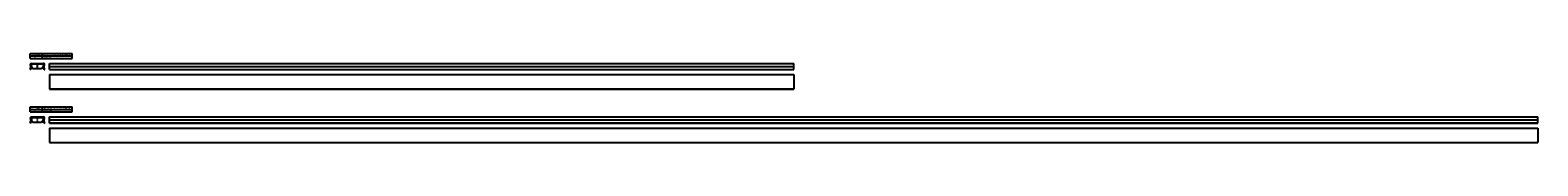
# Model space of a CAD drawing. Header units: millimetres. Extents: x 1092 to 7171, y 2207 to 2566.
import ezdxf

# ---------------------------------------------------------------- set-up
doc = ezdxf.new("R2010")
doc.units = ezdxf.units.MM
doc.header["$LTSCALE"] = 5
doc.linetypes.add('MITTE2', pattern=[1.125, 0.75, -0.125, 0.125, -0.125])
doc.layers.add('HALFEN', color=2, linetype='CONTINUOUS')
doc.styles.add('ARIAL50', font='arial.ttf', dxfattribs={"height": 5})

msp = doc.modelspace()

# ---------------------------------------------------------------- linework, layer by layer
at = {"layer": 'HALFEN'}
for p, q in [((1092.2, 2566.2), (1262.2, 2566.2)), ((1092.2, 2546.3), (1092.2, 2566.2)), ((1092.2, 2556.2), (1262.2, 2556.2)), ((1142.2, 2546.3), (1142.2, 2566.2)), ((1262.2, 2546.3), (1262.2, 2566.2)), ((1092.2, 2546.3), (1262.2, 2546.3)), ((1092.2, 2502), (1095.8, 2513.7)), ((1094.6, 2501.2), (1092.2, 2502)), ((1095.6, 2515.3), (1093.1, 2519.4)), ((1094.6, 2501.2), (1098.2, 2512.9)), ((1097.8, 2516.6), (1095.3, 2520.7)), ((1097, 2526.2), (1146, 2526.2)), ((1097, 2523.8), (1146, 2523.8)), ((1148.4, 2501.2), (1144.8, 2512.9)), ((1145.2, 2516.6), (1147.7, 2520.7)), ((1150.8, 2502), (1147.2, 2513.7)), ((1147.4, 2515.3), (1149.9, 2519.4)), ((1148.4, 2501.2), (1150.8, 2502)), ((1170.8, 2526.2), (4170.7, 2526.2)), ((1170.8, 2501.2), (1170.8, 2526.2)), ((1170.8, 2502), (4170.7, 2502)), ((1170.8, 2501.2), (4170.7, 2501.2)), ((4170.7, 2501.2), (4170.7, 2526.2)), ((1170.8, 2481.2), (4170.7, 2481.2)), ((1170.8, 2481.2), (1170.8, 2422.7)), ((1170.8, 2481), (4170.7, 2481)), ((4170.7, 2481.2), (4170.7, 2422.7)), ((1170.8, 2423), (4170.7, 2423)), ((1170.8, 2422.7), (4170.7, 2422.7)), ((1092.2, 2350.4), (1262.2, 2350.4)), ((1092.2, 2330.4), (1092.2, 2350.4)), ((1092.2, 2340.4), (1262.2, 2340.4)), ((1092.2, 2330.4), (1262.2, 2330.4)), ((1097, 2310.4), (1146, 2310.4)), ((1142.2, 2330.4), (1142.2, 2350.4)), ((1170.8, 2285.4), (1170.8, 2310.4)), ((1170.8, 2310.4), (7170.7, 2310.4)), ((1262.2, 2330.4), (1262.2, 2350.4)), ((7170.7, 2285.4), (7170.7, 2310.4)), ((1092.2, 2286.2), (1095.8, 2297.8)), ((1094.6, 2285.4), (1092.2, 2286.2)), ((1095.6, 2299.4), (1093.1, 2303.6)), ((1094.6, 2285.4), (1098.2, 2297.1)), ((1097.8, 2300.7), (1095.3, 2304.9)), ((1097, 2307.9), (1146, 2307.9)), ((1148.4, 2285.4), (1144.8, 2297.1)), ((1145.2, 2300.7), (1147.7, 2304.9)), ((1150.8, 2286.2), (1147.2, 2297.8)), ((1147.4, 2299.4), (1149.9, 2303.6)), ((1148.4, 2285.4), (1150.8, 2286.2)), ((1170.8, 2286.2), (7170.7, 2286.2)), ((1170.8, 2285.4), (7170.7, 2285.4)), ((1170.8, 2265.4), (7170.7, 2265.4)), ((1170.8, 2265.4), (1170.8, 2206.9)), ((1170.8, 2265.2), (7170.7, 2265.2)), ((7170.7, 2265.4), (7170.7, 2206.9)), ((1170.8, 2207.2), (7170.7, 2207.2)), ((1170.8, 2206.9), (7170.7, 2206.9))]:
    msp.add_line(p, q, dxfattribs=at)
at = {"layer": 'HALFEN', "color": 1}
for p, q in [((1097.5, 2523.8), (1097.5, 2517)), ((1098.1, 2512.5), (1105, 2503.8)), ((1138, 2503.8), (1105, 2503.8)), ((1144.9, 2512.5), (1138, 2503.8)), ((1145.5, 2523.8), (1145.5, 2517)), ((1171.8, 2514.2), (4170.7, 2514.2)), ((1097.5, 2307.9), (1097.5, 2301.2)), ((1098.1, 2296.7), (1105, 2287.9)), ((1138, 2287.9), (1105, 2287.9)), ((1144.9, 2296.7), (1138, 2287.9)), ((1145.5, 2307.9), (1145.5, 2301.2)), ((1171.8, 2298.4), (7170.7, 2298.4))]:
    msp.add_line(p, q, dxfattribs=at)
at = {"layer": 'HALFEN', "color": 1, "linetype": 'MITTE2'}
for p, q in [((1121.5, 2501.2), (1121.5, 2526.2)), ((1121.5, 2285.4), (1121.5, 2310.4))]:
    msp.add_line(p, q, dxfattribs=at)
at = {"layer": 'HALFEN'}
for centre, radius, start, end in [((1097, 2521.8), 4.5, 90, 210.76346), ((1097, 2521.8), 2, 90, 210.76346), ((1093.9, 2514.2), 2, 340.81832, 30.76346), ((1093.9, 2514.2), 4.5, 343.04888, 30.76346), ((1149.1, 2514.2), 4.5, 149.23654, 196.95112), ((1146, 2521.8), 4.5, 329.23654, 90), ((1146, 2521.8), 2, 329.23654, 90), ((1149.1, 2514.2), 2, 149.23654, 199.18168), ((1097, 2305.9), 4.5, 90, 210.76346), ((1146, 2305.9), 4.5, 329.23654, 90), ((1097, 2305.9), 2, 90, 210.76346), ((1093.9, 2298.4), 2, 340.81832, 30.76346), ((1093.9, 2298.4), 4.5, 343.04888, 30.76346), ((1149.1, 2298.4), 4.5, 149.23654, 196.95112), ((1146, 2305.9), 2, 329.23654, 90), ((1149.1, 2298.4), 2, 149.23654, 199.18168)]:
    msp.add_arc(centre, radius, start, end, dxfattribs=at)

# ---------------------------------------------------------------- texts
at = {"layer": 'HALFEN', "style": 'ARIAL50'}
for s, p in [('Benennung', (1097.2, 2558.8)), ('Id. Nr.', (1097.2, 2548.8)), ('0015.030-00010', (1147.2, 2548.8)), ('HTU 60/25/2,5 - S - SV - 3000 - SF', (1147.2, 2558.8)), ('Benennung', (1097.2, 2342.9)), ('Id. Nr.', (1097.2, 2332.9)), ('0015.030-00011', (1147.2, 2332.9)), ('HTU 60/25/2,5 - S - SV - 6000 - SF', (1147.2, 2342.9))]:
    msp.add_text(s, height=5, dxfattribs=at).set_placement(p)

doc.saveas('drawing.dxf')
